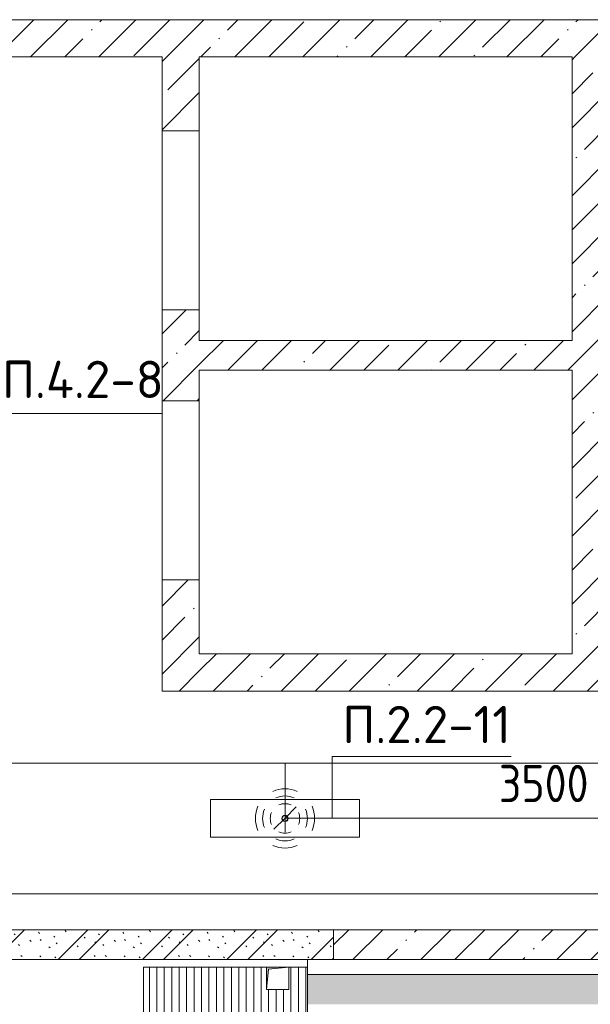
# Model space of a CAD drawing. Header units: millimetres. Extents: x -32229 to 288056, y -13689 to 125138.
# Tile 83 of 193: x -2420 to 1408, y 79350 to 85950. Entities that reach past the tile are written whole.
import ezdxf

# ---------------------------------------------------------------- set-up
doc = ezdxf.new("R2010")
doc.units = ezdxf.units.MM
for name, color, linetype, lineweight in [('A-ANNO-DIMS', 7, 'Continuous', 9), ('A-ANNO-DIMS-200', 7, 'Continuous', 9), ('A-ANNO-NOTE', 7, 'Continuous', 18), ('A-DETL-THIN', 7, 'Continuous', 9), ('A-DOOR', 7, 'Continuous', 18), ('A-DOOR-OPNG', 7, 'Continuous', 18), ('A-FLOR', 7, 'Continuous', 18), ('A-WALL', 7, 'Continuous', 18), ('A-WALL-PATT', 7, 'Continuous', 40), ('G-ANNO-TEXT', 7, 'Continuous', 9), ('I-WALL', 7, 'Continuous', 18), ('M-EQPM', 7, 'Continuous', 18)]:
    doc.layers.add(name, color=color, linetype=linetype, lineweight=lineweight)
doc.layers.add('A-DETL', color=7, linetype='Continuous', lineweight=9, true_color=0x00a600)
doc.styles.add('GOST Common_3', font='GOST_Common.ttf', dxfattribs={"width": 0.9, "height": 250})
doc.styles.add('ISOCPEUR', font='isocpeur.ttf', dxfattribs={"height": 250})
doc.dimstyles.new('ГОСТ_2_5_мм2_1', dxfattribs={"dimscale": 304.8, "dimtxt": 251.428749, "dimasz": 0.492126, "dimexe": 0.492126, "dimexo": 0.656168, "dimgap": 0.098425, "dimtad": 1, "dimdec": 0, "dimdsep": 46, "dimtxsty": 'GOST Common_3', "dimblk1": 'OBLIQUE', "dimblk2": 'OBLIQUE', "dimsah": 1, "dimcen": 0.09, "dimazin": 2, "dimtfac": 1, "dimtdec": 4, "dimtix": 1, "dimtmove": 0, "dimatfit": 3, "dimfxl": 1, "dimtvp": 1, "dimtolj": 1, "dimtzin": 0, "dimarcsym": 2})
pattern_1 = [(45, (0, 0), (-228.0985, 228.0985), []), (45, (228.1, 0), (-228.0985, 228.0985), [403.225, -80.645, 6.706, -73.939])]

# ---------------------------------------------------------------- blocks, each defined once
blk = doc.blocks.new('КР-Проем - Настраиваемый-4829890--02 ЭО')
at = {"layer": 'A-DOOR-OPNG', "color": 253, "lineweight": 13, "true_color": 0xaaaaaa}
for p, q in [((-600, 125), (600, 125)), ((-600, -125), (600, -125))]:
    blk.add_line(p, q, dxfattribs=at)
blk = doc.blocks.new('АР_Приямок - ПР-1_1100х1100 х50-2425824--02 ЭО')
at = {"layer": 'M-EQPM', "lineweight": 5, "true_color": 0xaaaaaa}
h = blk.add_hatch(dxfattribs=at)
h.set_pattern_fill('FP_31', color=253, style=0, pattern_type=2)
h.set_pattern_definition([(90, (0, 0), (-50, 3e-15), [])])
h.paths.add_polyline_path([(1100, -550), (1100, 550), (975, 550), (975, 400), (825, 400), (825, 550), (0, 550), (0, -550)])
at = {"layer": 'M-EQPM', "color": 253, "lineweight": 13, "true_color": 0xaaaaaa}
for p, q in [((0, -550), (0, 550)), ((0, 550), (825, 550)), ((975, 550), (1100, 550)), ((1100, 550), (1100, -550)), ((1100, -129.2), (1100, 550)), ((1100, -550), (0, -550))]:
    blk.add_line(p, q, dxfattribs=at)
blk = doc.blocks.new('АР_Лоток - 200х100h_ЛВ1-7189184--02 ЭО')
at = {"layer": 'M-EQPM', "lineweight": 13, "true_color": 0xf3f3f3}
blk.add_hatch(color=7, dxfattribs=at).paths.add_polyline_path([(7992.4, -100), (9150, -98.4), (9150, 100), (9120, 100), (9120, -25), (8970, -25), (8970, 100), (50, 100), (50, -100), (5850, -100)])
blk = doc.blocks.new('АР_Канал вертикальный прямоугольный - ВК-V88--02 ЭО')
at = {"layer": 'M-EQPM', "lineweight": 13, "true_color": 0xe2e2e2}
blk.add_hatch(color=254, dxfattribs=at).paths.add_polyline_path([(-75, -75), (-60, 60), (75, 75), (-75, 75)])
at = {"layer": 'M-EQPM', "color": 253, "lineweight": 13, "true_color": 0xaaaaaa}
for p, q in [((75, 75), (-75, 75)), ((-75, 75), (-75, -75)), ((75, 75), (-75, 75)), ((-75, 75), (-75, -75)), ((-75, -75), (-75, 75)), ((-75, 75), (75, 75)), ((-60, 60), (75, 75)), ((-60, 60), (75, 75)), ((75, -75), (75, 75)), ((75, 75), (75, -75)), ((-75, -75), (-60, 60)), ((-75, -75), (-60, 60)), ((-75, -75), (75, -75)), ((75, -75), (-75, -75))]:
    blk.add_line(p, q, dxfattribs=at)
blk = doc.blocks.new('Наметкина 10_РД_АР_П_rvt-1--02 ЭО')
at = {"layer": 'A-WALL-PATT', "lineweight": 5, "true_color": 0xaaaaaa}
h = blk.add_hatch(dxfattribs=at)
h.set_pattern_fill('FP_3', color=253, style=0, pattern_type=2)
h.set_pattern_definition(pattern_1)
h.paths.add_polyline_path([(1285.3, 85700), (1535.3, 85700), (1535.3, 85950), (-13264.7, 85950), (-13264.7, 85700), (-1214.7, 85700)])
h = blk.add_hatch(dxfattribs=at)
h.set_pattern_fill('FP_3', color=253, style=0, pattern_type=2)
h.set_pattern_definition(pattern_1)
h.paths.add_polyline_path([(-1464.7, 81450), (-1214.7, 81450), (-1214.7, 82195), (-1464.7, 82195)])
h.paths.add_polyline_path([(-1464.7, 83395), (-1214.7, 83395), (-1214.7, 84005), (-1464.7, 84005)])
h.paths.add_polyline_path([(-1464.7, 85205), (-1214.7, 85205), (-1214.7, 85700), (-1464.7, 85700)])
h = blk.add_hatch(dxfattribs=at)
h.set_pattern_fill('FP_3', color=253, style=0, pattern_type=2)
h.set_pattern_definition(pattern_1)
h.paths.add_polyline_path([(1535.3, 81700), (1535.3, 85700), (1285.3, 85700), (1285.3, 81700)])
h = blk.add_hatch(dxfattribs=at)
h.set_pattern_fill('FP_3', color=253, style=0, pattern_type=2)
h.set_pattern_definition(pattern_1)
h.paths.add_polyline_path([(1285.3, 83600), (1285.3, 83800), (-1214.7, 83800), (-1214.7, 83600)])
h = blk.add_hatch(dxfattribs=at)
h.set_pattern_fill('FP_3', color=253, style=0, pattern_type=2)
h.set_pattern_definition(pattern_1)
h.paths.add_polyline_path([(5310.3, 81450), (5310.3, 81700), (-1214.7, 81700), (-1214.7, 81450), (2765.3, 81450)])
h = blk.add_hatch(dxfattribs=at)
h.set_pattern_fill('FP_1', color=253, style=0, pattern_type=2)
h.set_pattern_definition([(135, (300.56, 377.28), (-565.6854, 6e-14), [10, -790]), (135, (349.8, 474.73), (-565.6854, 6e-14), [10, -790]), (135, (423.93, 473.06), (-565.6854, 6e-14), [10, -790]), (135, (229.92, 447.9), (-565.6854, 6e-14), [10, -790]), (135, (155.08, 447.9), (-565.6854, 6e-14), [10, -790]), (135, (114.9, 369.03), (-565.6854, 6e-14), [10, -790]), (135, (132.43, 285.8), (-565.6854, 6e-14), [10, -790]), (135, (214.66, 322), (-565.6854, 6e-14), [10, -790]), (135, (198.16, 261.88), (-565.6854, 6e-14), [10, -790]), (135, (45.2, 272.9), (-565.6854, 6e-14), [10, -790]), (135, (42.32, 336.16), (-565.6854, 6e-14), [10, -790]), (135, (92.26, 192.24), (-565.6854, 6e-14), [10, -790]), (135, (7.07, 149.2), (-565.6854, 6e-14), [10, -790]), (135, (80.6, 95.1), (-565.6854, 6e-14), [10, -790]), (135, (79.53, 36.94), (-565.6854, 6e-14), [10, -790]), (135, (153.87, 74.56), (-565.6854, 6e-14), [10, -790]), (135, (228.35, 124.8), (-565.6854, 6e-14), [10, -790]), (135, (279.75, 180.4), (-565.6854, 6e-14), [10, -790]), (135, (282.9, 31.63), (-565.6854, 6e-14), [10, -790]), (135, (377.38, 53.45), (-565.6854, 6e-14), [10, -790]), (135, (352.28, 102.7), (-565.6854, 6e-14), [10, -790]), (135, (354.05, 0), (-565.6854, 6e-14), [10, -790]), (135, (553.23, 16.45), (-565.6854, 6e-14), [10, -790]), (135, (542.38, 63.45), (-565.6854, 6e-14), [10, -790]), (135, (536.58, 239.3), (-565.6854, 6e-14), [10, -790]), (135, (475.85, 203.9), (-565.6854, 6e-14), [10, -790]), (135, (475.85, 316.54), (-565.6854, 6e-14), [10, -790]), (135, (520.8, 408.7), (-565.6854, 6e-14), [10, -790]), (135, (551.1, 470.8), (-565.6854, 6e-14), [10, -790]), (135, (235.25, 537.93), (-565.6854, 6e-14), [10, -790]), (135, (407.25, 547.65), (-565.6854, 6e-14), [10, -790]), (135, (94.5, 558.6), (-565.6854, 6e-14), [10, -790]), (135, (46.4, 532.3), (-565.6854, 6e-14), [10, -790]), (135, (85.56, 465.04), (-565.6854, 6e-14), [10, -790]), (135, (355.53, 181.14), (-565.6854, 6e-14), [10, -790]), (135, (362.23, 243.6), (-565.6854, 6e-14), [10, -790]), (135, (413.45, 344.1), (-565.6854, 6e-14), [10, -790]), (135, (286.3, 273.25), (-565.6854, 6e-14), [10, -790]), (135, (423.02, 263.72), (-565.6854, 6e-14), [10, -790]), (135, (162.94, 190.2), (-565.6854, 6e-14), [10, -790]), (135, (470.25, 120.93), (-565.6854, 6e-14), [10, -790]), (135, (484.48, 9.78), (-565.6854, 6e-14), [10, -790]), (45, (0, 212.13), (-565.6854, 0), []), (45, (212.13, 0), (-565.6854, 0), []), (45, (353.55, 0), (-565.6854, 0), []), (45, (0, 353.55), (-565.6854, 0), [])])
h.paths.add_polyline_path([(-3619.7, 79650), (-314.7, 79650), (-314.7, 79850), (-4914.7, 79850), (-4914.7, 79650), (-4214.7, 79650)])
h = blk.add_hatch(dxfattribs=at)
h.set_pattern_fill('FP_3', color=253, style=0, pattern_type=2)
h.set_pattern_definition(pattern_1)
h.paths.add_polyline_path([(1485.3, 79650), (1485.3, 79850), (-314.7, 79850), (-314.7, 79650)])
at = {"layer": 'A-FLOR', "color": 253, "lineweight": 13, "true_color": 0xaaaaaa}
for p, q in [((-1464.7, 84005), (-1464.7, 85205)), ((-1464.7, 82195), (-1464.7, 83395)), ((-1589.7, 78500), (-1589.7, 79600)), ((-1589.7, 79600), (-764.7, 79600)), ((-614.7, 79600), (-489.7, 79600)), ((-489.7, 79600), (-489.7, 79650)), ((-489.7, 79550), (8409.5, 79550))]:
    blk.add_line(p, q, dxfattribs=at)
at = {"layer": 'A-WALL', "color": 253, "lineweight": 13, "true_color": 0xaaaaaa}
for p, q in [((1535.3, 85950), (-12464.7, 85950)), ((-4239.7, 85700), (-1464.7, 85700)), ((-1464.7, 85700), (-1464.7, 85205)), ((-1214.7, 85700), (1285.3, 85700)), ((-1214.7, 85205), (-1214.7, 85700)), ((1285.3, 85700), (1285.3, 83800)), ((-1464.7, 85205), (-1214.7, 85205)), ((-1214.7, 84005), (-1464.7, 84005)), ((-1464.7, 84005), (-1464.7, 83395)), ((-1214.7, 83800), (-1214.7, 84005)), ((1285.3, 83800), (-1214.7, 83800)), ((-1214.7, 83395), (-1214.7, 83600)), ((-1214.7, 83600), (1285.3, 83600)), ((1285.3, 83600), (1285.3, 81700)), ((-1464.7, 83395), (-1214.7, 83395)), ((-1214.7, 82195), (-1464.7, 82195)), ((-1464.7, 82195), (-1464.7, 81450)), ((-1214.7, 81700), (-1214.7, 82195)), ((1285.3, 81700), (-1214.7, 81700)), ((-1464.7, 81450), (-1214.7, 81450)), ((-1214.7, 81450), (1565.3, 81450)), ((1485.3, 79850), (-314.7, 79850)), ((-314.7, 79850), (-314.7, 79650)), ((-314.7, 79650), (1485.3, 79650))]:
    blk.add_line(p, q, dxfattribs=at)
at = {"layer": 'I-WALL', "color": 253, "lineweight": 13, "true_color": 0xaaaaaa}
for p, q in [((-2419.7, 79850), (-3619.7, 79850)), ((-314.7, 79850), (-2419.7, 79850)), ((-314.7, 79650), (-314.7, 79850)), ((-3619.7, 79650), (-2419.7, 79650)), ((-2419.7, 79650), (-314.7, 79650))]:
    blk.add_line(p, q, dxfattribs=at)
at = {"layer": 'A-DOOR', "color": 253, "lineweight": 13, "true_color": 0xaaaaaa, "rotation": 89.9999999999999}
for p in [(-1339.7, 84605), (-1339.7, 82795)]:
    blk.add_blockref('КР-Проем - Настраиваемый-4829890--02 ЭО', p, dxfattribs=at)
at = {"layer": 'M-EQPM', "color": 253, "lineweight": 13, "true_color": 0xaaaaaa}
for name, p in [('АР_Приямок - ПР-1_1100х1100 х50-2425824--02 ЭО', (-1589.7, 79050)), ('АР_Канал вертикальный прямоугольный - ВК-V88--02 ЭО', (-689.7, 79525)), ('АР_Лоток - 200х100h_ЛВ1-7189184--02 ЭО', (-539.7, 79450))]:
    blk.add_blockref(name, p, dxfattribs=at)
blk = doc.blocks.new('DIMBLOCK340--02 ЭО')
at = {"layer": 'A-ANNO-DIMS-200'}
for p, q in [((-640, 80504.4), (-640, 80748.3)), ((2860, 80504.4), (2860, 80748.3)), ((-640, 80598.3), (-565, 80673.3)), ((2860, 80598.3), (2935, 80673.3)), ((-640, 80598.3), (-715, 80523.3)), ((-640, 80598.3), (2860, 80598.3)), ((-640, 80598.3), (-640, 80504.4)), ((2860, 80598.3), (2785, 80523.3)), ((2860, 80598.3), (2860, 80504.4))]:
    blk.add_line(p, q, dxfattribs=at)
at = {"layer": 'A-ANNO-DIMS-200', "color": 0, "insert": (794.6, 80955), "char_height": 250, "width": 756.843, "attachment_point": 1, "line_spacing_factor": 1.022761, "style": 'GOST Common_3'}
blk.add_mtext('3500', dxfattribs=at)
blk = doc.blocks.new('_Oblique')
at = {"color": 0, "linetype": 'ByBlock', "lineweight": -2}
blk.add_line((-0.5, -0.5), (0.5, 0.5), dxfattribs=at)

msp = doc.modelspace()

# ---------------------------------------------------------------- linework, layer by layer
at = {"layer": 'A-ANNO-NOTE', "color": 5, "lineweight": 9, "true_color": 0x0000ff}
for p, q in [((-1140, 80722.4), (-140, 80722.4)), ((-1140, 80469.8), (-1140, 80722.4)), ((-140, 80722.4), (-140, 80469.8)), ((-140, 80469.8), (-1140, 80469.8))]:
    msp.add_line(p, q, dxfattribs=at)
for centre in [(-640.9, 80596), (-640, 80596.9), (-640, 80595.1), (-639.1, 80596)]:
    msp.add_circle(centre, 20, dxfattribs=at)
for centre, radius, start, end in [((-640, 80595.1), 199.6, 66, 114), ((-640, 80595.1), 151.5, 66, 114), ((-639.1, 80596), 199.6, 156, 204), ((-639.1, 80596), 151.5, 156, 204), ((-640, 80595.1), 99.8, 66, 114), ((-640.9, 80596), 151.5, 336, 24), ((-640.9, 80596), 199.6, 336, 24), ((-639.1, 80596), 99.8, 156, 204), ((-640.9, 80596), 99.8, 336, 24), ((-640, 80596.9), 151.5, 246, 294), ((-640, 80596.9), 99.8, 246, 294), ((-640, 80596.9), 199.6, 246, 294)]:
    msp.add_arc(centre, radius, start, end, dxfattribs=at)
at = {"layer": 'A-DETL', "color": 5, "true_color": 0x0000ff}
for p, q in [((-13282.8, 80967.5), (8793.2, 80967.5)), ((-640, 80598.3), (-640, 80967.5))]:
    msp.add_line(p, q, dxfattribs=at)
at = {"layer": 'A-DETL', "color": 1, "true_color": 0xff0000}
msp.add_line((-13208.5, 80090.4), (8198.2, 80090.4), dxfattribs=at)
at = {"layer": 'A-DETL-THIN'}
for p, q in [((-1464.7, 83309.2), (-2839.5, 83309.2)), ((-323.1, 81010.2), (876.9, 81010.2)), ((-323.1, 81010.2), (-323.1, 80596.3))]:
    msp.add_line(p, q, dxfattribs=at)

# ---------------------------------------------------------------- block references
at = {"lineweight": 5}
msp.add_blockref('Наметкина 10_РД_АР_П_rvt-1--02 ЭО', (0, 0), dxfattribs=at)

# ---------------------------------------------------------------- texts
at = {"layer": 'G-ANNO-TEXT', "char_height": 250, "attachment_point": 1, "line_spacing_factor": 1.139951, "style": 'ISOCPEUR'}
for s, insert, width in [('\\pt600,1200,1800,2400,3000,3600,4200,4800,5400,6000,6600,7200,7800,8400,9000,9600,10200,10800,11400,12000,12600,13200,13800,14400,15000,15600,16200,16800,17400,18000,18600,19200;П.4.2-8', (-2539.1, 83663.9), 1096.86), ('\\pt600,1200,1800,2400,3000,3600,4200,4800,5400,6000,6600,7200,7800,8400,9000,9600,10200,10800,11400,12000,12600,13200,13800,14400,15000,15600,16200,16800,17400,18000,18600,19200;П.2.2-11', (-255.4, 81350.5), 1135.24)]:
    msp.add_mtext(s, dxfattribs=dict(at, insert=insert, width=width))

# ---------------------------------------------------------------- dimensions: what is measured, and where the dimension line sits
at = {"layer": 'A-ANNO-DIMS'}
dim = msp.add_linear_dim(base=(2860, 80598.3), p1=(-640, 80704.4), p2=(2860, 80704.4), dimstyle='ГОСТ_2_5_мм2_1', override={"dimpost": '<>', "dimfxl": 3500}, dxfattribs=at)
dim.commit()
dim.dimension.update_dxf_attribs({"geometry": 'DIMBLOCK340--02 ЭО', "text_midpoint": (1110, 80753.3)})

doc.saveas('drawing.dxf')
